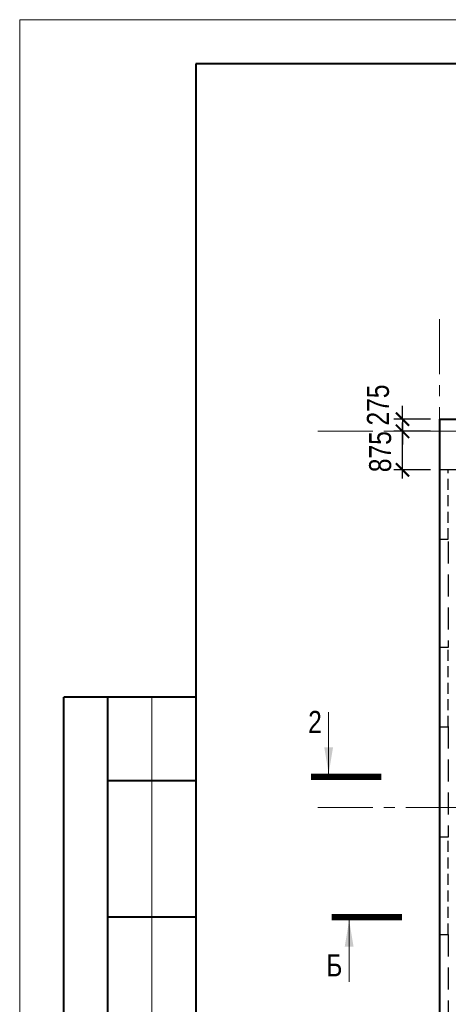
# Model space of a CAD drawing. Header units: inches. Extents: x -8638239 to -8523853, y 3840912 to 4564380.
# Tile 21 of 106: x -8612184 to -8602452, y 4037612 to 4059993. Entities that reach past the tile are written whole.
import ezdxf
from ezdxf.enums import TextEntityAlignment as Align

# ---------------------------------------------------------------- set-up
doc = ezdxf.new("R2010")
doc.units = ezdxf.units.IN
doc.header["$LTSCALE"] = 1000
doc.header["$MEASUREMENT"] = 0
doc.linetypes.add('CENTER', pattern=[2, 1.25, -0.25, 0.25, -0.25])
doc.linetypes.add('HIDDEN', pattern=[0.375, 0.25, -0.125])
for name, color, linetype, lineweight in [('СК-043-С-ПИЛОНЫ', 5, 'HIDDEN', 25), ('СК-050-П(литы перекрытия)', 3, 'Continuous', 40), ('СК-052-П-БАЛКИ', 1, 'HIDDEN', 30), ('СК-100-О(си)', 7, 'CENTER', 15), ('СК-110-О-РАЗМЕРЫ', 7, 'Continuous', 15), ('СК-200-Р(амка)', 7, 'Continuous', 40), ('СК-210-Р-РАМКА ЛИНИИ ТОНКИЕ', 7, 'Continuous', 15), ('СК-300-Р(азмеры)', 7, 'Continuous', 20), ('СК-400-Т(екст)', 7, 'Continuous', 20), ('СК-500-С(ечения)', 5, 'Continuous', 40)]:
    doc.layers.add(name, color=color, linetype=linetype, lineweight=lineweight)
doc.styles.add('ARIAL_annotative', font='arial.ttf', dxfattribs={"width": 0.8, "height": 2.5})
doc.styles.add('RUSS', font='arial.ttf', dxfattribs={"width": 0.8})
doc.dimstyles.new('100-200', dxfattribs={"dimscale": 0, "dimtxt": 500, "dimasz": 300, "dimexe": 200, "dimexo": 200, "dimgap": 200, "dimtad": 1, "dimdec": 0, "dimzin": 0, "dimdsep": 46, "dimtxsty": 'RUSS', "dimblk": 'ARCHTICK', "dimcen": 0.096, "dimdle": 200, "dimclrd": 7, "dimclre": 7, "dimclrt": 256, "dimadec": 0, "dimazin": 0, "dimtfac": 1, "dimtdec": 0, "dimtmove": 2, "dimatfit": 3, "dimldrblk": 'OBLIQUE', "dimfxl": 1, "dimtolj": 1, "dimtzin": 0, "dimarcsym": 0})

# ---------------------------------------------------------------- blocks, each defined once
blk = doc.blocks.new('оси')
at = {"layer": 'СК-100-О(си)'}
for p, q in [((-43920.2, 18534.9), (-43920.2, -7257.5)), ((-46685.3, 15985), (5846.2, 15985)), ((-46685.3, 7435), (5846.2, 7435))]:
    blk.add_line(p, q, dxfattribs=at)
blk = doc.blocks.new('A$C858fb3ef')
at = {"layer": 'СК-300-Р(азмеры)'}
blk.add_blockref('оси', (0, 0), dxfattribs=at)
blk = doc.blocks.new('A$C573b34c5')
blk.add_blockref('A$C858fb3ef', (0, 0))
blk = doc.blocks.new('Сечение')
at = {"layer": 'СК-500-С(ечения)', "linetype": 'Continuous', "lineweight": 15, "ltscale": 100}
blk.add_line((-200, -35), (-200, -735), dxfattribs=at)
at = {"layer": 'СК-500-С(ечения)', "linetype": 'Continuous', "ltscale": 100, "const_width": 70}
blk.add_lwpolyline([(-400, 0), (400, 0)], dxfattribs=at)
at = {"layer": 'СК-500-С(ечения)', "linetype": 'Continuous', "ltscale": 100}
blk.add_solid([(-200, -35), (-250, -335), (-150, -335)], dxfattribs=at)
blk = doc.blocks.new('*U28')
at = {"layer": 'СК-400-Т(екст)', "ltscale": 100, "yscale": 0.01, "zscale": 0.01}
for p, xscale, rotation in [((0, -4), 0.01, 270.0000000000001), ((0, -25), -0.01, 270)]:
    blk.add_blockref('Сечение', p, dxfattribs=dict(at, xscale=xscale, rotation=rotation))
at = {"layer": 'СК-500-С(ечения)', "color": 0, "ltscale": 100, "style": 'ARIAL_annotative', "width": 0.8}
blk.add_attdef('НОМЕР_СЕЧЕНИЯ_1_1(НОМЕР_ЛИСТА)', text='', height=2.5, rotation=270, dxfattribs=at).set_placement((-6.74, -1.23), align=Align.RIGHT)
blk.add_attdef('НОМЕР_СЕЧЕНИЯ_2_1(НОМЕР_ЛИСТА)', text='', height=2.5, rotation=270, dxfattribs=at).set_placement((-7.48, -27.77), align=Align.BOTTOM_LEFT)
blk = doc.blocks.new('*U158')
at = {"layer": 'СК-400-Т(екст)', "ltscale": 100, "xscale": 0.01, "yscale": 0.01, "zscale": 0.01, "rotation": 89.99999999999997}
blk.add_blockref('Сечение', (0, -259.85), dxfattribs=at)
at = {"layer": 'СК-500-С(ечения)', "color": 0, "ltscale": 100, "style": 'ARIAL_annotative', "text_generation_flag": 2, "width": 0.8}
blk.add_attdef('НОМЕР_СЕЧЕНИЯ_1_1(НОМЕР_ЛИСТА)', text='', height=2.5, rotation=90, dxfattribs=at).set_placement((6.74, -1.23), align=Align.RIGHT)
blk.add_attdef('НОМЕР_СЕЧЕНИЯ_2_1(НОМЕР_ЛИСТА)', text='', height=2.5, rotation=90, dxfattribs=at).set_placement((7.48, -262.62), align=Align.BOTTOM_LEFT)
blk = doc.blocks.new('A$Cc2edbf5f_20эт')
at = {"layer": 'СК-043-С-ПИЛОНЫ'}
for points in [[(0, 15110), (0, 13530), (200, 13530), (200, 15110)], [(0, 11071), (0, 9271), (200, 9271), (200, 11071)]]:
    blk.add_lwpolyline(points, close=True, dxfattribs=at)
blk.add_lwpolyline([(0, 6760), (0, 4550), (200, 4550), (200, 6760), (0, 6760)], dxfattribs=at)
blk = doc.blocks.new('A$Cb27279a9')
at = {"layer": 'СК-050-П(литы перекрытия)'}
blk.add_blockref('A$Cc2edbf5f_20эт', (0, -17600), dxfattribs=at)
blk = doc.blocks.new('_ArchTick')
at = {"color": 0, "linetype": 'ByBlock', "const_width": 0.15}
blk.add_lwpolyline([(-0.5, -0.5), (0.5, 0.5)], dxfattribs=at)
blk = doc.blocks.new('*D626')
at = {"layer": 'Defpoints', "color": 0, "transparency": 16777216}
for p in [(-8603491, 4050637), (-8602652, 4050637), (-8602652, 4049761)]:
    blk.add_point(p, dxfattribs=at)
at = {"layer": 'СК-110-О-РАЗМЕРЫ', "color": 7, "lineweight": -2, "transparency": 16777216}
for p, q in [((-8603491, 4049561), (-8603491, 4050837)), ((-8602852, 4050637), (-8603691, 4050637)), ((-8602852, 4049761), (-8603691, 4049761))]:
    blk.add_line(p, q, dxfattribs=at)
at = {"layer": 'СК-110-О-РАЗМЕРЫ', "color": 7, "lineweight": -2, "transparency": 16777216, "xscale": 300, "yscale": 300, "zscale": 300}
for p, rotation in [((-8603491, 4050637), 90), ((-8603491, 4049761), 270)]:
    blk.add_blockref('_ArchTick', p, dxfattribs=dict(at, rotation=rotation))
at = {"layer": 'СК-110-О-РАЗМЕРЫ', "transparency": 16777216, "insert": (-8603996, 4050174), "char_height": 500, "attachment_point": 5, "rotation": 90, "style": 'RUSS'}
blk.add_mtext('\\A1;875', dxfattribs=at)
blk = doc.blocks.new('_Oblique')
at = {"color": 0, "linetype": 'ByBlock', "lineweight": -2}
blk.add_line((-0.5, -0.5), (0.5, 0.5), dxfattribs=at)
blk = doc.blocks.new('*D648')
at = {"layer": 'Defpoints', "color": 0, "transparency": 16777216}
for p in [(-8602652, 4050912), (-8603491, 4050637), (-8602802, 4050637)]:
    blk.add_point(p, dxfattribs=at)
at = {"layer": 'СК-110-О-РАЗМЕРЫ', "color": 7, "lineweight": -2, "transparency": 16777216}
for p, q in [((-8603491, 4050912), (-8603491, 4051212)), ((-8602852, 4050912), (-8603691, 4050912)), ((-8603491, 4050912), (-8603491, 4050637)), ((-8603002, 4050637), (-8603691, 4050637)), ((-8603491, 4050637), (-8603491, 4050337))]:
    blk.add_line(p, q, dxfattribs=at)
at = {"layer": 'СК-110-О-РАЗМЕРЫ', "color": 7, "lineweight": -2, "transparency": 16777216, "xscale": 300, "yscale": 300, "zscale": 300}
for p, rotation in [((-8603491, 4050912), 270), ((-8603491, 4050637), 90)]:
    blk.add_blockref('_ArchTick', p, dxfattribs=dict(at, rotation=rotation))
at = {"layer": 'СК-110-О-РАЗМЕРЫ', "transparency": 16777216, "insert": (-8604046, 4051234), "char_height": 500, "attachment_point": 5, "rotation": 90, "style": 'RUSS'}
blk.add_mtext('\\A1;275', dxfattribs=at)

msp = doc.modelspace()

# ---------------------------------------------------------------- linework, layer by layer
at = {"layer": 'СК-050-П(литы перекрытия)'}
for q in [(-8602652.1, 4034451.6), (-8599522.5, 4050911.9)]:
    msp.add_line((-8602652.1, 4050911.9), q, dxfattribs=at)
at = {"layer": 'СК-052-П-БАЛКИ', "ltscale": 2}
for p, q in [((-8599252.2, 4049761.9), (-8602452.5, 4049761.9)), ((-8602452.1, 4048131.3), (-8602452.1, 4045722.6)), ((-8602452.1, 4043922.9), (-8602452.1, 4041411.8)), ((-8602452.1, 4039201.6), (-8602452.1, 4037201.8))]:
    msp.add_line(p, q, dxfattribs=at)
at = {"layer": 'СК-200-Р(амка)'}
for p, q in [((-8529183.8, 4058992.8), (-8608183.8, 4058992.8)), ((-8608183.8, 4058992.8), (-8608183.8, 4001592.8)), ((-8608183.8, 4044592.8), (-8611183.8, 4044592.8)), ((-8611183.8, 4018592.8), (-8611183.8, 4044592.8)), ((-8610183.8, 4018592.8), (-8610183.8, 4044592.8)), ((-8608183.8, 4042692.8), (-8610183.8, 4042692.8)), ((-8608183.8, 4039592.8), (-8610183.8, 4039592.8))]:
    msp.add_line(p, q, dxfattribs=at)
at = {"layer": 'СК-210-Р-РАМКА ЛИНИИ ТОНКИЕ'}
for p, q in [((-8612183.8, 4000592.8), (-8612183.8, 4059992.8)), ((-8612183.8, 4059992.8), (-8528183.8, 4059992.8)), ((-8609183.8, 4018592.8), (-8609183.8, 4044592.8))]:
    msp.add_line(p, q, dxfattribs=at)

# ---------------------------------------------------------------- block references
at = {"layer": 'СК-050-П(литы перекрытия)'}
msp.add_blockref('A$Cb27279a9', (-8602652.1, 4052251.7), dxfattribs=at)
at = {"layer": 'СК-300-Р(азмеры)'}
msp.add_blockref('A$C573b34c5', (-8558731.8, 4034651.5), dxfattribs=at)
at = {"layer": 'СК-500-С(ечения)'}
ref = msp.add_blockref('*U28', (-8599768.6, 4042784.3), dxfattribs=dict(at, xscale=200, yscale=200, zscale=200, rotation=269.9999385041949))
ref.add_attrib('НОМЕР_СЕЧЕНИЯ_2_1(НОМЕР_ЛИСТА)', '2', dxfattribs={"color": 0, "ltscale": 100, "height": 500, "style": 'ARIAL_annotative', "width": 0.8}).set_placement((-8605323.4, 4044280.3), align=Align.TOP_RIGHT)
ref.add_attrib('НОМЕР_СЕЧЕНИЯ_1_1(НОМЕР_ЛИСТА)', '2', dxfattribs={"color": 0, "ltscale": 100, "height": 500, "style": 'ARIAL_annotative', "width": 0.8}).set_placement((-8600013.9, 4044132.2), align=Align.TOP_LEFT)
at = {"layer": 'СК-500-С(ечения)', "color": 1}
ref = msp.add_blockref('*U158', (-8552332.9, 4039593.8), dxfattribs=dict(at, xscale=200, yscale=200, zscale=200, rotation=269.9999385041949))
ref.add_attrib('НОМЕР_СЕЧЕНИЯ_2_1(НОМЕР_ЛИСТА)', 'Б', dxfattribs={"color": 0, "ltscale": 100, "height": 500, "style": 'ARIAL_annotative', "width": 0.8}).set_placement((-8604857.4, 4038097.9), align=Align.BOTTOM_RIGHT)

# ---------------------------------------------------------------- dimensions: what is measured, and where the dimension line sits
at = {"layer": 'СК-110-О-РАЗМЕРЫ'}
for p1, p2, picture, middle in [((-8602652.1, 4050911.9), (-8602802.1, 4050636.5), '*D648', (-8604046.1, 4051233.7)), ((-8602651.9, 4049761.2), (-8602652.1, 4050636.5), '*D626', (-8603996.5, 4050173.8))]:
    dim = msp.add_linear_dim(base=(-8603491.4, 4050636.5), p1=p1, p2=p2, angle=90, dimstyle='100-200', override={"dimscale": 1}, dxfattribs=at)
    dim.commit()
    dim.dimension.update_dxf_attribs({"geometry": picture, "text_midpoint": middle, "dimtype": 160})

doc.saveas('drawing.dxf')
